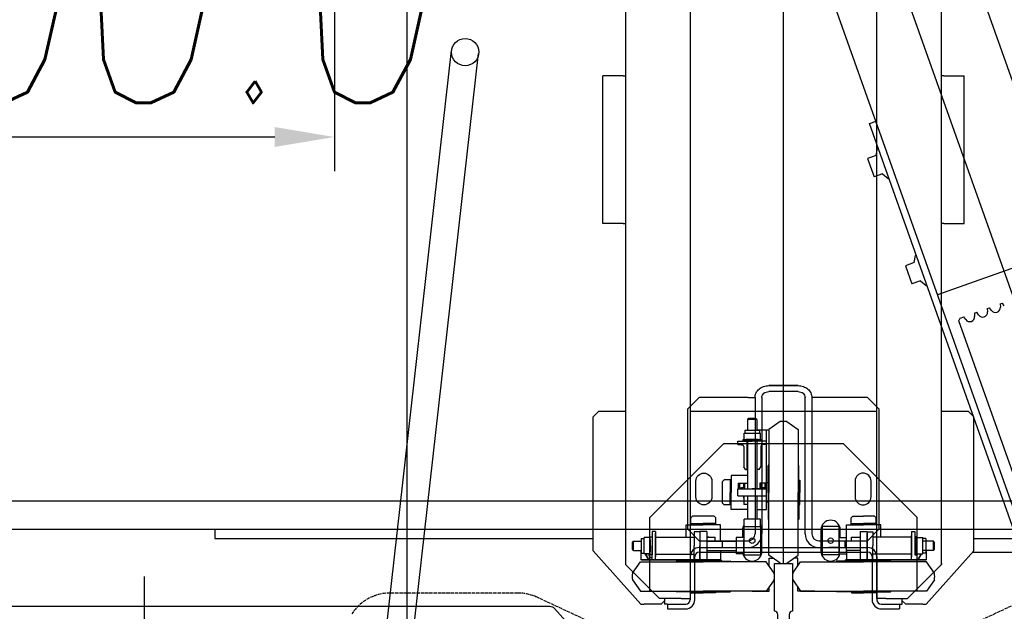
# Model space of a CAD drawing. Header units: millimetres. Extents: x 247761 to 294611, y 172579 to 236863.
# Tile 205 of 256: x 265059 to 265925, y 189201 to 189721. Entities that reach past the tile are written whole.
import ezdxf

# ---------------------------------------------------------------- set-up
doc = ezdxf.new("R2010")
doc.units = ezdxf.units.MM
doc.linetypes.add('ACAD_ISO02W100', pattern=[15, 12, -3])
for name, color, linetype in [('DASH_25', 1, 'ACAD_ISO02W100'), ('KOTY 50', 7, 'Continuous'), ('NOVÁ TENKÁ', 240, 'Continuous')]:
    doc.layers.add(name, color=color, linetype=linetype)
doc.layers.add('DIM_COMP_AUX', color=7, linetype='Continuous', plot=False)
doc.styles.add('CS-ROMANS', font='romans.shx', dxfattribs={"width": 0.75, "oblique": 5})
doc.styles.add('ROMANS', font='romans.shx', dxfattribs={"width": 0.75, "oblique": 5, "height": 200})
doc.dimstyles.new('A_KÓTA_50', dxfattribs={"dimtxt": 110, "dimasz": 2, "dimexe": 100, "dimexo": 1500, "dimgap": 40, "dimtad": 1, "dimrnd": 1, "dimdsep": 46, "dimtxsty": 'CS-ROMANS', "dimblk": 'KOT_CARA20', "dimcen": 45, "dimse1": 1, "dimse2": 1, "dimclrd": 256, "dimclre": 256, "dimclrt": 256, "dimadec": 0, "dimazin": 0, "dimtfac": 1, "dimtix": 1, "dimtmove": 2, "dimatfit": 3, "dimldrblk": 'OBLIQUE', "dimfxl": 0, "dimtolj": 1, "dimarcsym": 0})
doc.dimstyles.new('KONE_mm', dxfattribs={"dimscale": 15, "dimtxt": 3.5, "dimasz": 3.5, "dimexe": 2, "dimexo": 0, "dimgap": 2, "dimtad": 1, "dimdec": 0, "dimrnd": 0.01, "dimzin": 0, "dimdsep": 46, "dimtxsty": 'ROMANS', "dimsah": 1, "dimcen": 0, "dimclrd": 256, "dimclre": 256, "dimclrt": 256, "dimadec": 1, "dimazin": 3, "dimtfac": 1, "dimtdec": 0, "dimtmove": 0, "dimatfit": 3, "dimfxl": 0, "dimtolj": 1, "dimtzin": 0, "dimarcsym": 0})

# ---------------------------------------------------------------- blocks, each defined once
blk = doc.blocks.new('KOT_CARA20')
for p, q in [((0, 20), (0, -20)), ((0, 0), (14.14, 14.14)), ((0, 0), (-14.14, -14.14))]:
    blk.add_line(p, q)
blk = doc.blocks.new('*D379')
at = {"layer": 'Defpoints', "color": 0, "ltscale": 5, "transparency": 16777216}
for p in [(265399.52, 191055.26), (265489.52, 191055.26), (265459.52, 188852.76)]:
    blk.add_point(p, dxfattribs=at)
at = {"layer": 'KOTY 50', "lineweight": -2, "ltscale": 5, "transparency": 16777216}
blk.add_line((265399.52, 188854.76), (265399.52, 191053.26), dxfattribs=at)
at = {"layer": 'KOTY 50', "lineweight": -2, "ltscale": 5, "transparency": 16777216, "xscale": 2, "yscale": 2, "zscale": 2}
for p, rotation in [((265399.52, 191055.26), 90), ((265399.52, 188852.76), 270)]:
    blk.add_blockref('KOT_CARA20', p, dxfattribs=dict(at, rotation=rotation))
at = {"layer": 'KOTY 50', "ltscale": 5, "transparency": 16777216, "insert": (265304.52, 189954.01), "char_height": 110, "attachment_point": 5, "rotation": 90, "style": 'CS-ROMANS'}
blk.add_mtext('\\A1;2202', dxfattribs=at)
blk = doc.blocks.new('_OBLIQUE')
at = {"color": 0, "linetype": 'ByBlock', "ltscale": 15}
blk.add_line((-0.5, -0.5), (0.5, 0.5), dxfattribs=at)
blk = doc.blocks.new('MX20_Planview')
at = {"layer": 'DASH_25', "ltscale": 0.25}
for p, q in [((-27.63, 164), (-52.19, 216.67)), ((-27.63, -164), (-52.19, -216.67)), ((-55.94, -233.58), (-55.94, -345.96))]:
    blk.add_line(p, q, dxfattribs=at)
for centre, start, end in [((-15.94, -233.58), 155, 180), ((-15.94, -345.96), 180, 237.10184)]:
    blk.add_arc(centre, 40, start, end, dxfattribs=at)
blk = doc.blocks.new('*D493')
at = {"layer": 'Defpoints', "color": 0, "transparency": 16777216}
for p in [(-429.76, 1725), (-300, 1725), (-300, 1325)]:
    blk.add_point(p, dxfattribs=at)
at = {"layer": 'DIM_COMP_AUX', "lineweight": -2, "transparency": 16777216}
for p, q in [((-300, 1725), (-459.76, 1725)), ((-429.76, 1377.5), (-429.76, 1672.5)), ((-300, 1325), (-459.76, 1325))]:
    blk.add_line(p, q, dxfattribs=at)
at = {"layer": 'DIM_COMP_AUX', "transparency": 16777216}
for points in [[(-421.01, 1672.5), (-438.51, 1672.5), (-429.76, 1725)], [(-421.01, 1377.5), (-438.51, 1377.5), (-429.76, 1325)]]:
    blk.add_solid(points, dxfattribs=at)
at = {"layer": 'DIM_COMP_AUX', "transparency": 16777216, "insert": (-299.76, 1525), "char_height": 200, "attachment_point": 5, "rotation": 270, "style": 'ROMANS'}
blk.add_mtext('\\A1;400.0', dxfattribs=at)
blk = doc.blocks.new('10030_Elevator_0')
at = {"layer": 'NOVÁ TENKÁ'}
for p, q in [((-775, 1880), (-775, 205)), ((-750, 1855), (-750, 205)), ((-843, 1135.23), (-843, 1848.77)), ((-783, 1430), (-783, 1097.5)), ((-775.61, 1430), (-783, 1430)), ((-991.65, 1293.92), (-353.65, 1221.92)), ((-994.35, 1270.08), (-356.35, 1198.08)), ((-885.49, 616.04), (885.09, 1245.09)), ((-891.82, 679.78), (527.46, 1183.53)), ((-526.87, 676.67), (892.48, 1180.44)), ((-891.57, 1089.28), (-844.66, 1131.51)), ((-841, 1055.5), (-794, 1097.5)), ((-794, 1097.5), (-676, 1097.5)), ((-676, 1097.5), (-671, 1092.5)), ((-671, 1092.5), (-671, 1069)), ((-506, 1077), (-506, 1089)), ((-506, 1089), (-376, 1089)), ((-376, 1077), (-376, 1089)), ((-506, 1071), (-506, 1077)), ((-376, 1071), (-376, 1077)), ((-836, 1039), (-806, 1069)), ((680, 1069), (-806, 1069)), ((-506, 1071), (-506, 1069)), ((-376, 1071), (-376, 1069)), ((-819.5, 1062.89), (-829.5, 1055.88)), ((-813.5, 1062.89), (-803.5, 1055.88)), ((-793.5, 1061.89), (-792.5, 1062.89)), ((-793.5, 1061.89), (-785.5, 1061.89)), ((-793.5, 1061.89), (-793.5, 1055.1)), ((-792.5, 1062.89), (-786.5, 1062.89)), ((-786.5, 1062.89), (-785.5, 1061.89)), ((-785.5, 1061.89), (-785.5, 1055.1)), ((-841, 1055.5), (-841, 1052.5)), ((-841, 1037.5), (-841, 1052.5)), ((-829.5, 1055.88), (-829.5, 1000.5)), ((-803.5, 1055.88), (-803.5, 1000.5)), ((-802, 985.5), (-802, 1055.5)), ((-793.5, 1055.5), (-802, 1055.5)), ((-802, 1055), (-802, 985)), ((-802, 1055), (-802, 985)), ((-796.69, 1052.6), (-782.31, 1052.6)), ((-796.69, 1047.5), (-796.69, 1052.6)), ((-796, 1055.1), (-796, 1052.6)), ((-783, 1055.1), (-796, 1055.1)), ((-783, 1055.1), (-783, 1052.6)), ((-782.31, 1047.5), (-782.31, 1052.6)), ((-829.5, 1047.5), (-764.5, 1047.5)), ((-802, 1045.5), (-789.5, 1045.5)), ((-802, 1042.5), (-802, 1045.5)), ((-802, 1042.5), (-798.5, 1042.5)), ((-799, 1042.5), (-778.5, 1042.5)), ((-778.5, 1042.5), (-799, 1042.5)), ((-797.5, 1047.1), (-781.5, 1047.1)), ((-797.5, 1045.5), (-797.5, 1047.1)), ((-781.5, 1045.5), (-797.5, 1045.5)), ((-797, 1042.5), (-797, 1008.5)), ((-784.11, 1047.1), (-794.89, 1047.1)), ((-777, 1045.5), (-789.5, 1045.5)), ((-782, 1042.5), (-782, 1008.5)), ((-781.5, 1047.1), (-781.5, 1045.5)), ((-777, 1042.5), (-780.5, 1042.5)), ((-777, 1042.5), (-777, 1045.5)), ((-764.5, 1047.5), (-699.5, 982.5)), ((-841, 1032), (-845, 1032)), ((-845, 1032), (-845, 1016)), ((-838, 1034.5), (-841, 1037.5)), ((-836, 1034.5), (-841, 1034.5)), ((-841, 1032), (-841, 1034.5)), ((-841, 1032), (-841, 1016)), ((-836, 1020), (-836, 1039)), ((-830, 1000.5), (-830, 1024)), ((-803, 1000.5), (-803, 1024)), ((-836, 1020), (-836, 1012)), ((-785, 1004), (-775, 1014)), ((-782, 1015.5), (-771, 1015.5)), ((-775, 1014), (-669, 1014)), ((-771, 1015.5), (-771, 1000.5)), ((-669, 1014), (-659, 1004)), ((836, 1012), (-837, 1012)), ((-837, 1008), (-799, 1008)), ((-831, 1011.25), (-831, 1000.5)), ((-830, 1011.25), (-831, 1011.25)), ((-803, 1009), (-802, 1009)), ((-802, 992), (-802, 1009)), ((-801.75, 1008.5), (-789.5, 1008.5)), ((-801.75, 1003.5), (-801.75, 1008.5)), ((-777.25, 1008.5), (-789.5, 1008.5)), ((-777.25, 1003.5), (-777.25, 1008.5)), ((-771, 1011.45), (-771, 1000.5)), ((-771, 1011.45), (-764.97, 1011.45)), ((-770, 1011.45), (-770, 1000.5)), ((-763.5, 1009.98), (-764.97, 1011.45)), ((-763.5, 991.02), (-763.5, 1009.98)), ((-671, 1012), (-671, 848)), ((-831, 989.75), (-831, 1000.5)), ((-830, 1000.5), (-830, 977)), ((-829.5, 945.12), (-829.5, 1000.5)), ((-803.5, 945.12), (-803.5, 1000.5)), ((-803, 1000.5), (-803, 977)), ((-777, 1003.5), (-802, 1003.5)), ((-777, 997.5), (-802, 997.5)), ((-801.75, 1003.5), (-789.5, 1003.5)), ((-795, 1004), (-795, 930)), ((-793.5, 997.5), (-793.5, 971.5)), ((-791, 1004), (-791, 930)), ((-785.5, 997.5), (-785.5, 971.5)), ((-785, 1004), (-785, 961)), ((-782, 997.5), (-782, 989.95)), ((-782, 995.5), (-782, 997.5)), ((-777, 997.5), (-777, 1003.5)), ((-771, 985.5), (-771, 1000.5)), ((-771, 989.55), (-771, 1000.5)), ((-770, 989.55), (-770, 1000.5)), ((-659, 961), (-659, 1004)), ((-830, 989.75), (-831, 989.75)), ((-803, 992), (-802, 992)), ((-785.5, 989.95), (-782, 989.95)), ((-771, 989.55), (-764.97, 989.55)), ((-763.5, 991.02), (-764.97, 989.55)), ((-803, 984), (-802, 985)), ((-803, 984), (-802, 985)), ((-793.5, 985.5), (-802, 985.5)), ((-785, 984), (-791, 984)), ((-791, 984), (-791, 961)), ((-785.5, 985.5), (-771, 985.5)), ((-751.98, 983.5), (-753.45, 982.03)), ((-753.45, 976), (-753.45, 982.03)), ((-751.98, 983.5), (-733.02, 983.5)), ((-733.02, 983.5), (-731.55, 982.03)), ((-731.55, 976), (-731.55, 982.03)), ((-699.5, 982.5), (-699.5, 877.5)), ((-796.69, 965), (-796.69, 971.5)), ((-782.31, 971.5), (-796.69, 971.5)), ((-782.31, 965), (-782.31, 971.5)), ((-757.5, 961.5), (-757.5, 976)), ((-757.5, 976), (-742.5, 976)), ((-753.45, 977), (-742.5, 977)), ((-753.45, 976), (-742.5, 976)), ((-745.5, 970), (-745.5, 945)), ((-745.5, 970), (-739.5, 970)), ((-731.55, 977), (-742.5, 977)), ((-731.55, 976), (-742.5, 976)), ((-727.5, 976), (-742.5, 976)), ((-739.5, 970), (-739.5, 945)), ((-727.5, 961.5), (-727.5, 976)), ((-700.5, 970), (-700.5, 966.5)), ((-700.5, 970), (-697.5, 970)), ((-697.5, 970), (-697.5, 957.5)), ((-772.5, 965), (-797.5, 965)), ((-797.5, 965), (-797.5, 950)), ((-794.89, 965), (-784.11, 965)), ((-775.5, 966), (-782.31, 966)), ((-772.5, 965), (-772.5, 950)), ((-772.5, 964.7), (-765.99, 964.7)), ((-772.49, 962.9), (-772.49, 952.11)), ((-765.99, 950.32), (-765.99, 964.7)), ((-745.5, 961.5), (-765.99, 961.5)), ((-745.5, 965), (-753.05, 965)), ((-753.05, 961.5), (-753.05, 965)), ((-747.5, 965), (-745.5, 965)), ((-739.5, 969.75), (-739.5, 957.5)), ((-734.5, 969.75), (-739.5, 969.75)), ((-734.5, 964.25), (-739.5, 964.25)), ((-697.5, 961.5), (-739.5, 961.5)), ((-734.5, 968.75), (-738.5, 968.75)), ((-738.5, 968.75), (-738.5, 965.25)), ((-738.5, 965.25), (-738.5, 967)), ((-734.5, 965.25), (-738.5, 965.25)), ((-734.5, 969.75), (-734.5, 961.5)), ((-722.5, 963.5), (-719.9, 965)), ((-722.5, 963.5), (-722.5, 961.5)), ((-722.5, 962), (-697.5, 962)), ((-702, 965), (-719.9, 965)), ((-700.51, 966.79), (-700.65, 965.85)), ((-697.5, 949.5), (-697.5, 965.5)), ((-697.5, 965.5), (-695.9, 965.5)), ((-695.9, 965.5), (-695.9, 949.5)), ((-695.9, 964.69), (-690.4, 964.69)), ((-695.9, 952.11), (-695.9, 962.89)), ((-690.4, 964.69), (-690.4, 950.31)), ((-687.9, 964), (-690.4, 964)), ((-687.9, 951), (-687.9, 964)), ((-678.5, 961.5), (-687.9, 961.5)), ((-677.5, 960.5), (-678.5, 961.5)), ((-678.5, 953.5), (-678.5, 961.5)), ((-829.5, 957.5), (-829.5, 942.5)), ((-659, 955), (-779, 955)), ((-745.5, 953.5), (-765.99, 953.5)), ((-757.5, 953.5), (-757.5, 945)), ((-739.5, 945.25), (-739.5, 957.5)), ((-697.5, 953.5), (-739.5, 953.5)), ((-722.5, 951.5), (-722.5, 953.5)), ((-722.5, 953), (-697.5, 953)), ((-697.5, 950), (-697.5, 957.5)), ((-697.5, 945), (-697.5, 957.5)), ((-697.5, 950), (-697.5, 954.5)), ((-678.5, 953.5), (-687.9, 953.5)), ((-687.5, 953.5), (-687.5, 945)), ((-687.5, 953.5), (-687.5, 943)), ((-678.5, 953.5), (-677.5, 954.5)), ((-677.5, 954.5), (-677.5, 960.5)), ((-659, 961), (-659, 955)), ((-819.5, 938.11), (-829.5, 945.12)), ((-813.5, 938.11), (-803.5, 945.12)), ((-797.5, 950), (-772.5, 950)), ((-794.5, 949), (-775.5, 949)), ((-659, 949), (-779, 949)), ((-772.5, 950.32), (-765.99, 950.32)), ((-757.5, 945), (-698.84, 945)), ((-751, 945), (-734, 945)), ((-751, 943.5), (-751, 945)), ((-734.5, 950.75), (-739.5, 950.75)), ((-734.5, 945.25), (-739.5, 945.25)), ((-734.5, 945.25), (-739.5, 945.25)), ((-738.5, 946.5), (-738.5, 949.75)), ((-738.5, 946.25), (-738.5, 949.75)), ((-734.5, 949.75), (-738.5, 949.75)), ((-734.5, 946.25), (-738.5, 946.25)), ((-734.5, 945), (-734.5, 950.75)), ((-734, 943.5), (-734, 945)), ((-722.5, 951.5), (-719.9, 950)), ((-702, 950), (-719.9, 950)), ((-700.5, 945), (-700.5, 948.5)), ((-700.5, 945), (-687.5, 945)), ((-695.9, 949.5), (-697.5, 949.5)), ((-695.9, 950.31), (-690.4, 950.31)), ((-687.9, 951), (-690.4, 951)), ((-829.5, 942.5), (-825.76, 942.5)), ((-807.24, 942.5), (-800.5, 942.5)), ((-804.89, 933), (-797.88, 943)), ((-800.5, 942.5), (-800.5, 939.26)), ((-797.88, 943), (-742.5, 943)), ((-742.5, 943.5), (-766, 943.5)), ((-742.5, 943.5), (-719, 943.5)), ((-687.12, 943), (-742.5, 943)), ((-680.11, 933), (-687.12, 943)), ((-653.77, 917), (-653.77, 943)), ((-648.54, 943), (-648.54, 917)), ((-648.54, 917), (-648.54, 943)), ((-805, 930), (805, 930)), ((-804.89, 927), (-797.88, 917)), ((-795, 930), (-795, 856)), ((-791, 930), (-791, 856)), ((-750, 930), (750, 930)), ((-680.11, 927), (-687.12, 917)), ((-819.5, 921.89), (-829.5, 914.88)), ((-813.5, 921.89), (-803.5, 914.88)), ((-800.5, 917.5), (-800.5, 920.74)), ((-829.5, 902.5), (-829.5, 917.5)), ((-829.5, 917.5), (-825.76, 917.5)), ((-829.5, 914.88), (-829.5, 859.5)), ((-807.24, 917.5), (-800.5, 917.5)), ((-803.5, 914.88), (-803.5, 859.5)), ((-797.88, 917), (-742.5, 917)), ((-779, 911), (-659, 911)), ((-742.5, 916.5), (-766, 916.5)), ((-753.25, 916.5), (-753.25, 915.5)), ((-753.25, 915.5), (-742.5, 915.5)), ((-687.12, 917), (-742.5, 917)), ((-742.5, 916.5), (-719, 916.5)), ((-731.75, 915.5), (-742.5, 915.5)), ((-731.75, 916.5), (-731.75, 915.5)), ((-659, 905), (-779, 905)), ((-659, 856), (-659, 905)), ((-772.5, 896), (-797.5, 896)), ((-797.5, 881), (-797.5, 896)), ((-775.5, 897), (-794.5, 897)), ((-791, 899), (-791, 876)), ((-785, 899), (-785, 856)), ((-772.5, 881), (-772.5, 896)), ((-791, 880), (-791, 890)), ((-830, 859.5), (-830, 883)), ((-803, 859.5), (-803, 883)), ((-803, 876), (-802, 875)), ((-802, 805), (-802, 875)), ((-797.5, 881), (-772.5, 881)), ((-796.69, 881), (-796.69, 874.5)), ((-784.11, 881), (-794.89, 881)), ((-785, 876), (-791, 876)), ((-782.31, 881), (-782.31, 874.5)), ((-782.31, 880), (-775.5, 880)), ((-764.5, 812.5), (-699.5, 877.5)), ((-831, 870.25), (-831, 859.5)), ((-830, 870.25), (-831, 870.25)), ((-803, 868), (-802, 868)), ((-793.5, 874.5), (-802, 874.5)), ((-802, 874.5), (-802, 804.5)), ((-802, 868), (-802, 851)), ((-794.89, 874.5), (-784.11, 874.5)), ((-793.5, 862.5), (-793.5, 874.5)), ((-785.5, 874.5), (-771, 874.5)), ((-785.5, 862.5), (-785.5, 874.5)), ((-785.5, 870.05), (-782, 870.05)), ((-782, 870.05), (-782, 862.5)), ((-771, 874.5), (-771, 859.5)), ((-771, 870.45), (-764.97, 870.45)), ((-771, 870.45), (-771, 859.5)), ((-770, 870.45), (-770, 859.5)), ((-763.5, 868.98), (-764.97, 870.45)), ((-763.5, 868.98), (-763.5, 859.5)), ((-831, 848.75), (-831, 859.5)), ((-830, 859.5), (-830, 836)), ((-829.5, 804.12), (-829.5, 859.5)), ((-803.5, 804.12), (-803.5, 859.5)), ((-803, 859.5), (-803, 836)), ((-777, 862.5), (-802, 862.5)), ((-777, 862.5), (-777, 856.5)), ((-771, 844.5), (-771, 859.5)), ((-771, 848.55), (-771, 859.5)), ((-770, 848.55), (-770, 859.5)), ((-763.5, 850.02), (-763.5, 859.5)), ((-799, 852), (-837, 852)), ((-830, 848.75), (-831, 848.75)), ((-803, 851), (-802, 851)), ((-777, 856.5), (-802, 856.5)), ((-801.75, 856.5), (-801.75, 851.5)), ((-801.75, 856.5), (-789.5, 856.5)), ((-801.75, 851.5), (-789.5, 851.5)), ((-799, 856.5), (-778.5, 856.5)), ((-797, 817.5), (-797, 851.5)), ((-777.25, 856.5), (-789.5, 856.5)), ((-777.25, 851.5), (-789.5, 851.5)), ((-775, 846), (-785, 856)), ((-782, 817.5), (-782, 851.5)), ((-780.8, 725.75), (-417.86, 854.21)), ((-777.25, 856.5), (-777.25, 851.5)), ((-763.5, 850.02), (-764.97, 848.55)), ((-659, 856), (-669, 846)), ((-448.73, 856.01), (-464.76, 850.34)), ((-462.09, 842.8), (-464.76, 850.34)), ((-446.06, 848.47), (-448.73, 856.01)), ((-417.86, 854.21), (-415.86, 848.56)), ((-845, 844), (-845, 828)), ((-841, 844), (-841, 828)), ((-799, 848), (-837, 848)), ((-836, 840), (-836, 848)), ((-836, 848), (836, 848)), ((-782, 844.5), (-771, 844.5)), ((-669, 846), (-775, 846)), ((-771, 848.55), (-764.97, 848.55)), ((-462.09, 842.8), (-466.21, 837.97)), ((-446.06, 848.47), (-439.82, 847.31)), ((-439.82, 847.31), (-439.54, 846.54)), ((-836, 840), (-836, 821)), ((-466.21, 837.97), (-465.94, 837.2)), ((-841, 828), (-845, 828)), ((-841, 828), (-841, 825.5)), ((-841, 825.5), (-836, 825.5)), ((-841, 822.5), (-838, 825.5)), ((-841, 807.5), (-841, 822.5)), ((-806, 791), (-836, 821)), ((-802, 817.5), (-798.5, 817.5)), ((-802, 817.5), (-802, 814.5)), ((-778.5, 817.5), (-799, 817.5)), ((-798.5, 817.5), (-780.5, 817.5)), ((-781.5, 814.5), (-797.5, 814.5)), ((-797.5, 814.5), (-797.5, 812.9)), ((-777, 814.5), (-789.5, 814.5)), ((-781.5, 812.9), (-781.5, 814.5)), ((-777, 817.5), (-780.5, 817.5)), ((-777, 817.5), (-777, 814.5)), ((-543, 822.65), (-559.02, 816.98)), ((-556.36, 809.44), (-559.02, 816.98)), ((-540.33, 815.11), (-543, 822.65)), ((-540.33, 815.11), (-534.09, 813.95)), ((-841, 807.5), (-841, 804.5)), ((-829.5, 812.5), (-764.5, 812.5)), ((-797.5, 812.9), (-781.5, 812.9)), ((-796.69, 812.9), (-796.69, 807.4)), ((-796.69, 807.4), (-782.31, 807.4)), ((-796, 804.9), (-796, 807.4)), ((-784.11, 812.9), (-794.89, 812.9)), ((-793.5, 798.11), (-793.5, 807.4)), ((-785.5, 798.11), (-785.5, 807.4)), ((-783, 804.9), (-783, 807.4)), ((-782.31, 812.9), (-782.31, 807.4)), ((-556.36, 809.44), (-560.48, 804.61)), ((-534.09, 813.95), (-533.81, 813.17)), ((-794, 762.5), (-841, 804.5)), ((-819.5, 797.11), (-829.5, 804.12)), ((-813.5, 797.11), (-803.5, 804.12)), ((-793.5, 804.5), (-802, 804.5)), ((-783, 804.9), (-796, 804.9)), ((-793.5, 798.11), (-785.5, 798.11)), ((-793.5, 798.11), (-792.5, 797.11)), ((-792.5, 797.11), (-786.5, 797.11)), ((-786.5, 797.11), (-785.5, 798.11)), ((-560.48, 804.61), (-560.21, 803.83)), ((-805, 791), (-806, 791)), ((-806, 791), (680, 791)), ((-671, 791), (-671, 767.5)), ((-526.87, 676.67), (-568.57, 794.5)), ((-506, 789), (-506, 791)), ((-506, 789), (-506, 783)), ((-376, 789), (-376, 791)), ((-376, 789), (-376, 783)), ((-506, 783), (-506, 771)), ((-376, 783), (-376, 771)), ((-902.67, 665.38), (-591.66, 775.71)), ((-591.66, 775.71), (-589.11, 774.49)), ((-590.39, 769.69), (-587.99, 771.34)), ((-589.11, 774.49), (-587.99, 771.34)), ((-506, 771), (-376, 771)), ((-795, 763.39), (-795, 448)), ((-794, 762.5), (-676, 762.5)), ((-783, 762.5), (-783, 430)), ((-671, 767.5), (-676, 762.5)), ((-584.71, 762.09), (-587.61, 761.86)), ((-584.71, 762.09), (-583.98, 760.03)), ((-586.38, 758.38), (-583.98, 760.03)), ((-580.7, 750.78), (-583.6, 750.55)), ((-582.37, 747.07), (-579.97, 748.72)), ((-580.7, 750.78), (-579.97, 748.72)), ((-576.69, 739.47), (-579.59, 739.24)), ((-578.35, 735.76), (-575.96, 737.41)), ((-576.69, 739.47), (-575.96, 737.41))]:
    blk.add_line(p, q, dxfattribs=at)
at = {"layer": 'NOVÁ TENKÁ', "ltscale": 0.33}
blk.add_line((-1169.57, 1492), (-816.43, 1492), dxfattribs=at)
at = {"layer": 'NOVÁ TENKÁ'}
for points in [[(-802, 1048.39), (-797, 1051.27), (-796.69, 1051.09)], [(-801.8, 1042.5), (-802, 1042.61), (-802, 1048.39)], [(-801.8, 817.5), (-802, 817.39), (-802, 811.61)], [(-802, 811.61), (-797, 808.73), (-796.69, 808.91)]]:
    blk.add_lwpolyline(points, dxfattribs=at)
for points in [[(-732.5, 993), (-746.5, 993, -1), (-746.5, 1007), (-732.5, 1007, -1), (-732.5, 993, -1)], [(-732.5, 867), (-746.5, 867, 1), (-746.5, 853), (-732.5, 853, 1), (-732.5, 867, 1)]]:
    blk.add_lwpolyline(points, format="xyb", dxfattribs=at)
at = {"layer": 'NOVÁ TENKÁ', "ltscale": 3}
blk.add_lwpolyline([(-805, 922), (-847, 922), (-847, 922, 0.414214), (-850, 925), (-871.2, 925, 0.399027), (-875.2, 921.21), (-877.8, 871.29, -0.399027), (-881.8, 867.5), (-887, 867.5), (-887, 992.5), (-881.8, 992.5, -0.399027), (-877.8, 988.71), (-875.2, 938.79, 0.399027), (-871.2, 935), (-850, 935, 0.414214), (-847, 938), (-847, 938), (-805, 938)], format="xyb", close=True, dxfattribs=at)
at = {"layer": 'NOVÁ TENKÁ'}
for centre, radius in [((-355, 1210), 12), ((-785, 957.5), 2.46), ((-785, 888.5), 2.46)]:
    blk.add_circle(centre, radius, dxfattribs=at)
for centre, radius, start, end in [((-848, 1135.23), 5, 311.98721, 0), ((-816.5, 1023.72), 39.28, 85.62002, 94.37998), ((-797, 1045.5), 5, 86.44538, 180), ((-797, 1045.5), 3, 84.06885, 180), ((-829.5, 1024), 0.5, 90, 180), ((-803.5, 1024), 0.5, 0, 90), ((-837, 1016), 8, 180, 270), ((-837, 1016), 4, 180, 270), ((-799, 1004), 8, 0, 90), ((-799, 1004), 4, 0, 90), ((-829.5, 977), 0.5, 180, 270), ((-803.5, 977), 0.5, 270, 0), ((-794.5, 957.5), 8.5, 104.93049, 270), ((-775.5, 957.5), 8.5, 57.83614, 90), ((-702, 966.5), 1.5, 270, 0), ((-779, 961), 12, 180, 270), ((-779, 961), 6, 180, 270), ((-775.5, 957.5), 8.5, 270, 302.30282), ((-702, 948.5), 1.5, 0, 90), ((-816.5, 977.28), 39.28, 265.62002, 274.37998), ((-766, 943), 0.5, 90, 180), ((-718.99, 943), 0.5, 0, 90), ((-765.72, 930), 39.28, 175.62002, 184.37998), ((-719.28, 930), 39.28, 355.62002, 4.37998), ((-816.5, 882.72), 39.28, 85.62002, 94.37998), ((-779, 899), 12, 90, 180), ((-766, 917), 0.5, 180, 270), ((-719, 917), 0.5, 270, 0), ((-779, 899), 6, 90, 180), ((-794.5, 888.5), 8.5, 90, 255.06951), ((-775.5, 888.5), 8.5, 270, 90), ((-829.5, 883), 0.5, 90, 180), ((-803.5, 883), 0.5, 0, 90), ((-837, 844), 8, 90, 180), ((-799, 856), 8, 270, 0), ((-799, 856), 4, 270, 0), ((-837, 844), 4, 90, 180), ((-829.5, 836), 0.5, 180, 270), ((-803.5, 836), 0.5, 270, 0), ((-797, 814.5), 5, 180, 273.55462), ((-816.5, 836.28), 39.28, 265.62002, 274.37998), ((-587.95, 766.15), 4.3, 124.53137, 274.53137), ((-583.94, 754.84), 4.3, 124.53137, 274.53137), ((-579.93, 743.53), 4.3, 124.53137, 274.53137)]:
    blk.add_arc(centre, radius, start, end, dxfattribs=at)
for points, knots in [([(-659, 955), (-657.63, 955), (-654.8, 954.34), (-651.33, 951.61), (-649.06, 947.64), (-648.54, 944.55), (-648.54, 943)], [0, 0, 0, 0, 0.233985, 0.477631, 0.734364, 1, 1, 1, 1]), ([(-659, 955), (-657.63, 955), (-654.8, 954.34), (-651.33, 951.61), (-649.06, 947.64), (-648.54, 944.55), (-648.54, 943)], [0, 0, 0, 0, 0.233985, 0.477631, 0.734364, 1, 1, 1, 1]), ([(-659, 949), (-658.32, 949), (-656.9, 948.67), (-655.17, 947.31), (-654.03, 945.32), (-653.77, 943.78), (-653.77, 943)], [0, 0, 0, 0, 0.233997, 0.477636, 0.734349, 1, 1, 1, 1]), ([(-653.77, 917), (-653.77, 916.22), (-654.03, 914.68), (-655.17, 912.69), (-656.9, 911.33), (-658.32, 911), (-659, 911)], [0, 0, 0, 0, 0.265651, 0.522364, 0.766003, 1, 1, 1, 1]), ([(-648.54, 917), (-648.54, 915.45), (-649.06, 912.36), (-651.33, 908.39), (-654.8, 905.66), (-657.63, 905), (-659, 905)], [0, 0, 0, 0, 0.265636, 0.522369, 0.766015, 1, 1, 1, 1]), ([(-648.54, 917), (-648.54, 915.45), (-649.06, 912.36), (-651.33, 908.39), (-654.8, 905.66), (-657.63, 905), (-659, 905)], [0, 0, 0, 0, 0.265636, 0.522369, 0.766015, 1, 1, 1, 1])]:
    blk.add_open_spline(points, degree=3, knots=knots, dxfattribs=at)
blk.add_point((-805, 930), dxfattribs=at)
at = {"layer": 'NOVÁ TENKÁ', "linetype": 'ByBlock'}
for p in [(-800.75, 856.5), (-797.22, 856.5)]:
    blk.add_point(p, dxfattribs=at)
at = {"layer": 'NOVÁ TENKÁ', "rotation": 180}
blk.add_blockref('MX20_Planview', (-887, 930), dxfattribs=at)
at = {"layer": 'DIM_COMP_AUX'}
dim = blk.add_linear_dim(base=(-429.76, 1725), p1=(-300, 1325), p2=(-300, 1725), angle=90, dimstyle='KONE_mm', override={"dimdec": 1}, dxfattribs=at)
dim.commit()
dim.dimension.update_dxf_attribs({"geometry": '*D493', "text_midpoint": (-429.76, 1525), "dimtype": 128})

msp = doc.modelspace()

# ---------------------------------------------------------------- block references
at = {"rotation": 90}
msp.add_blockref('10030_Elevator_0', (266660.517, 190047.759), dxfattribs=at)

# ---------------------------------------------------------------- dimensions: what is measured, and where the dimension line sits
at = {"layer": 'KOTY 50', "ltscale": 5}
dim = msp.add_linear_dim(base=(265399.519, 191055.259), p1=(265459.519, 188852.759), p2=(265489.519, 191055.259), angle=90, dimstyle='A_KÓTA_50', dxfattribs=at)
dim.commit()
dim.dimension.update_dxf_attribs({"geometry": '*D379', "text_midpoint": (265304.519, 189954.009)})

doc.saveas('drawing.dxf')
